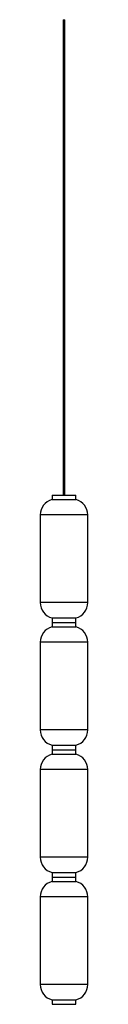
# Model space of a CAD drawing. Header units: millimetres. Extents: x -60 to 60, y -10 to 2465.
import ezdxf

# ---------------------------------------------------------------- set-up
doc = ezdxf.new("R2010")
doc.units = ezdxf.units.MM

msp = doc.modelspace()

# ---------------------------------------------------------------- linework, layer by layer
at = {"color": 7, "linetype": 'Continuous', "lineweight": 25}
for p, q in [((-2.5, 2465), (-2.5, 1270)), ((-2.5, 2465), (2.5, 2465)), ((2.5, 1270), (2.5, 2465)), ((-30, 1270), (-30, 1258.7)), ((-30, 1270), (30, 1270)), ((30, 1258.7), (30, 1270)), ((-30, 1258.7), (30, 1258.7)), ((-60, 1220), (-60, 1000)), ((60, 1220), (-60, 1220)), ((60, 1000), (60, 1220)), ((60, 1000), (-60, 1000)), ((-30, 961.3), (-30, 938.7)), ((-30, 961.3), (30, 961.3)), ((-30, 950), (30, 950)), ((30, 938.7), (30, 961.3)), ((-30, 938.7), (30, 938.7)), ((-60, 900), (-60, 680)), ((60, 900), (-60, 900)), ((60, 680), (60, 900)), ((60, 680), (-60, 680)), ((-30, 641.3), (-30, 618.7)), ((-30, 641.3), (30, 641.3)), ((-30, 630), (30, 630)), ((30, 618.7), (30, 641.3)), ((-30, 618.7), (30, 618.7)), ((-60, 580), (-60, 360)), ((60, 580), (-60, 580)), ((60, 360), (60, 580)), ((60, 360), (-60, 360)), ((-30, 321.3), (-30, 298.7)), ((-30, 321.3), (30, 321.3)), ((-30, 310), (30, 310)), ((-30, 298.7), (30, 298.7)), ((30, 298.7), (30, 321.3)), ((-60, 260), (-60, 40)), ((60, 260), (-60, 260)), ((60, 40), (60, 260)), ((60, 40), (-60, 40)), ((-30, 1.3), (-30, -10)), ((-30, 1.3), (30, 1.3)), ((30, -10), (30, 1.3)), ((-30, -10), (30, -10))]:
    msp.add_line(p, q, dxfattribs=at)
for centre, start, end in [((-20, 1220), 104.4775, 180), ((20, 1220), 0, 75.5225), ((-20, 1000), 180, 255.5225), ((20, 1000), 284.4775, 0), ((-20, 900), 104.4775, 180), ((20, 900), 0, 75.5225), ((-20, 680), 180, 255.5225), ((20, 680), 284.4775, 0), ((-20, 580), 104.4775, 180), ((20, 580), 0, 75.5225), ((-20, 360), 180, 255.5225), ((20, 360), 284.4775, 0), ((-20, 260), 104.4775, 180), ((20, 260), 0, 75.5225), ((-20, 40), 180, 255.5225), ((20, 40), 284.4775, 0)]:
    msp.add_arc(centre, 40, start, end, dxfattribs=at)

doc.saveas('drawing.dxf')
